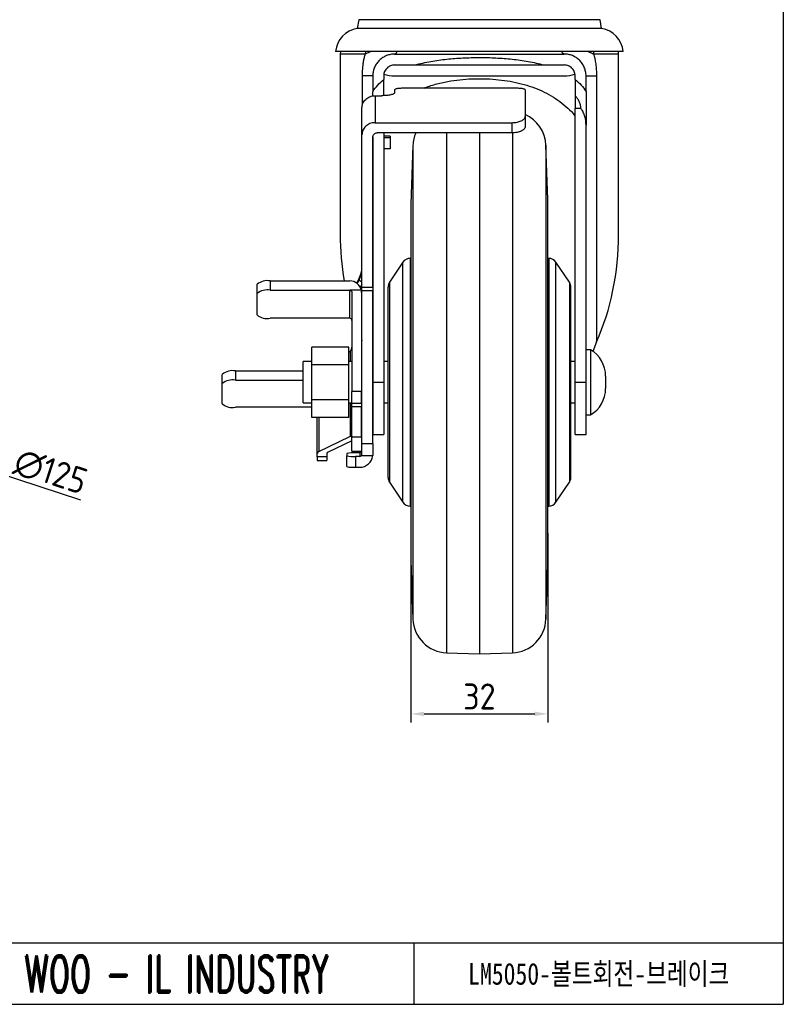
# Model space of a CAD drawing. Header units: millimetres. Extents: x 5086 to 5611, y -788 to -419.
# Tile 4 of 6: x 5435 to 5611, y -788 to -561. Entities that reach past the tile are written whole.
import ezdxf
from ezdxf.enums import TextEntityAlignment as Align

# ---------------------------------------------------------------- set-up
doc = ezdxf.new("R2010")
doc.units = ezdxf.units.MM
doc.header["$LTSCALE"] = 0.5
doc.header["$PDMODE"] = 3
for name, color, linetype, lineweight in [('문자선', 2, 'Continuous', 15), ('외형선', 3, 'Continuous', 30), ('치수선', 1, 'Continuous', 15)]:
    doc.layers.add(name, color=color, linetype=linetype, lineweight=lineweight)
doc.styles.add('ROMAND', font='romand')
doc.styles.get("Standard").update_dxf_attribs({"font": 'isocp.shx', "bigfont": 'whgtxt.shx'})
doc.styles.add('STYLE1', font='txt')
doc.dimstyles.new('김형준', dxfattribs={"dimtxt": 6, "dimasz": 3, "dimexe": 2, "dimexo": 1, "dimgap": 1, "dimtad": 1, "dimdsep": 46, "dimtxsty": 'Standard', "dimcen": 0, "dimclrd": 1, "dimclre": 1, "dimclrt": 2, "dimadec": 0, "dimazin": 0, "dimtfac": 1, "dimtmove": 0, "dimatfit": 3, "dimfxl": 0, "dimarcsym": 0})

# ---------------------------------------------------------------- blocks, each defined once
blk = doc.blocks.new('*D167')
at = {"layer": 'Defpoints', "color": 0}
for p in [(5307.04, -625.18), (5425.83, -664.08)]:
    blk.add_point(p, dxfattribs=at)
at = {"layer": '치수선', "color": 1, "lineweight": -2}
for p, q in [((5304.19, -624.25), (5301.34, -623.31)), ((5307.04, -625.18), (5425.83, -664.08)), ((5449.18, -671.72), (5428.68, -665.01))]:
    blk.add_line(p, q, dxfattribs=at)
at = {"layer": '치수선', "color": 1}
for points in [[(5304.34, -623.77), (5304.03, -624.72), (5307.04, -625.18)], [(5428.84, -664.54), (5428.53, -665.49), (5425.83, -664.08)]]:
    blk.add_solid(points, dxfattribs=at)
at = {"layer": '치수선', "color": 2, "insert": (5442.23, -665.24), "char_height": 6, "attachment_point": 5, "rotation": 341.8696}
blk.add_mtext('∅125', dxfattribs=at)
blk = doc.blocks.new('*D170')
at = {"layer": 'Defpoints', "color": 0}
for p in [(5525.07, -678.31), (5556.53, -678.31), (5556.53, -720.91)]:
    blk.add_point(p, dxfattribs=at)
at = {"layer": '치수선', "color": 1, "lineweight": -2}
for p, q in [((5525.07, -679.31), (5525.07, -722.91)), ((5556.53, -679.31), (5556.53, -722.91)), ((5528.07, -720.91), (5553.53, -720.91))]:
    blk.add_line(p, q, dxfattribs=at)
at = {"layer": '치수선', "color": 1}
for points in [[(5528.07, -720.41), (5528.07, -721.41), (5525.07, -720.91)], [(5553.53, -720.41), (5553.53, -721.41), (5556.53, -720.91)]]:
    blk.add_solid(points, dxfattribs=at)
at = {"layer": '치수선', "color": 2, "insert": (5540.8, -716.91), "char_height": 6, "attachment_point": 5}
blk.add_mtext('32', dxfattribs=at)

msp = doc.modelspace()

# ---------------------------------------------------------------- linework, layer by layer
at = {"layer": '외형선'}
for p, q in [((5610.66, -418.792), (5610.66, -787.721)), ((5513.102, -561.218), (5512.726, -563.213)), ((5568.53, -561.218), (5513.102, -561.218)), ((5568.906, -563.213), (5568.53, -561.218)), ((5568.906, -563.213), (5512.726, -563.213)), ((5573.869, -568.512), (5507.763, -568.512)), ((5508.854, -568.512), (5508.816, -569.13)), ((5514.622, -568.512), (5514.572, -569.13)), ((5567.012, -568.512), (5567.062, -569.13)), ((5572.816, -569.13), (5572.778, -568.512)), ((5508.816, -569.13), (5508.816, -610.567)), ((5514.572, -569.13), (5508.816, -569.13)), ((5521.316, -569.13), (5560.316, -569.13)), ((5572.816, -569.13), (5567.062, -569.13)), ((5572.816, -610.567), (5572.816, -569.13)), ((5521.316, -571.63), (5526.015, -571.63)), ((5555.617, -571.63), (5560.316, -571.63)), ((5513.922, -580.888), (5513.922, -574.13)), ((5516.316, -574.13), (5516.316, -577.784)), ((5518.816, -574.13), (5518.816, -575.013)), ((5521.316, -574.13), (5560.316, -574.13)), ((5562.816, -575.013), (5562.816, -574.13)), ((5565.316, -577.784), (5565.316, -574.13)), ((5567.71, -574.13), (5567.71, -635.334)), ((5521.306, -577.324), (5521.306, -578.03)), ((5548.306, -576.962), (5524.306, -576.962)), ((5551.306, -577.324), (5551.306, -583.524)), ((5516.316, -578.758), (5516.316, -577.784)), ((5516.806, -578.709), (5516.806, -584.907)), ((5516.806, -578.709), (5518.306, -578.709)), ((5562.816, -578.709), (5562.816, -581.63)), ((5513.806, -587.724), (5513.806, -581.525)), ((5564.139, -581.63), (5562.816, -581.63)), ((5562.816, -644.63), (5562.816, -581.63)), ((5551.306, -583.524), (5551.306, -585.86)), ((5516.806, -584.907), (5548.306, -584.907)), ((5548.306, -587.254), (5548.306, -584.907)), ((5565.316, -644.63), (5565.316, -585.476)), ((5513.806, -622.719), (5513.806, -587.724)), ((5516.306, -622.719), (5516.306, -588.194)), ((5516.316, -588.407), (5516.306, -588.407)), ((5516.316, -588.139), (5516.316, -644.63)), ((5548.306, -587.254), (5517.306, -587.254)), ((5518.816, -587.254), (5518.816, -644.63)), ((5520.306, -588.023), (5518.816, -588.023)), ((5520.306, -588.407), (5518.816, -588.407)), ((5520.306, -588.023), (5520.306, -588.407)), ((5520.306, -588.407), (5520.306, -590.901)), ((5533.254, -587.254), (5533.254, -706.866)), ((5540.816, -587.254), (5540.816, -707.13)), ((5548.378, -587.228), (5548.378, -706.866)), ((5520.306, -590.901), (5518.816, -590.901)), ((5525.538, -590.11), (5525.066, -603.63)), ((5525.538, -590.11), (5525.538, -699.15)), ((5556.53, -602.595), (5556.094, -590.11)), ((5556.094, -590.11), (5556.094, -699.15)), ((5525.066, -603.63), (5525.066, -685.63)), ((5556.53, -686.665), (5556.53, -602.595)), ((5556.531, -686.63), (5556.531, -602.63)), ((5523.222, -617.02), (5520.152, -621.626)), ((5523.222, -672.239), (5523.222, -617.02)), ((5525.066, -616.13), (5524.886, -616.13)), ((5524.886, -616.13), (5524.886, -644.63)), ((5556.746, -616.13), (5556.531, -616.13)), ((5556.746, -616.13), (5556.746, -644.63)), ((5561.48, -621.626), (5558.41, -617.02)), ((5558.41, -672.239), (5558.41, -617.02)), ((5489.706, -624.22), (5489.706, -622.095)), ((5492.706, -621.319), (5492.706, -623.444)), ((5492.706, -621.319), (5511.006, -621.319)), ((5513.139, -621.118), (5513.139, -620.699)), ((5513.806, -622.719), (5516.306, -622.719)), ((5513.806, -623.603), (5513.806, -622.719)), ((5516.306, -622.719), (5516.306, -623.603)), ((5519.816, -644.63), (5519.816, -622.735)), ((5520.152, -621.626), (5520.152, -644.63)), ((5561.48, -621.626), (5561.48, -644.63)), ((5561.816, -644.63), (5561.816, -622.735)), ((5489.706, -629.138), (5489.706, -624.22)), ((5492.706, -623.444), (5511.006, -623.444)), ((5511.006, -629.914), (5511.006, -623.444)), ((5513.659, -623.444), (5511.006, -623.444)), ((5511.506, -623.96), (5511.506, -646.783)), ((5513.706, -623.96), (5513.706, -646.783)), ((5516.306, -623.603), (5513.806, -623.603)), ((5513.806, -658.714), (5513.806, -623.603)), ((5516.306, -658.714), (5516.306, -623.603)), ((5513.706, -628.16), (5513.806, -628.16)), ((5511.006, -629.914), (5492.706, -629.914)), ((5567.71, -635.334), (5566.877, -637.514)), ((5510.816, -636.547), (5502.316, -636.547)), ((5502.316, -640.588), (5502.316, -636.547)), ((5510.816, -640.588), (5510.816, -636.547)), ((5511.153, -639.88), (5511.153, -637.413)), ((5566.316, -637.13), (5565.316, -637.13)), ((5566.316, -637.13), (5566.316, -652.13)), ((5502.316, -639.88), (5500.316, -639.88)), ((5500.316, -649.38), (5500.316, -639.88)), ((5510.816, -640.588), (5502.316, -640.588)), ((5502.316, -648.671), (5502.316, -640.588)), ((5511.506, -639.88), (5510.816, -639.88)), ((5510.816, -648.671), (5510.816, -640.588)), ((5513.806, -639.88), (5513.706, -639.88)), ((5516.316, -639.88), (5516.306, -639.88)), ((5519.816, -639.88), (5518.816, -639.88)), ((5562.816, -639.88), (5561.816, -639.88)), ((5481.706, -644.926), (5481.706, -642.801)), ((5484.706, -642.024), (5484.706, -644.149)), ((5484.706, -642.024), (5500.316, -642.024)), ((5569.816, -643.192), (5569.816, -646.068)), ((5481.706, -649.585), (5481.706, -644.926)), ((5484.706, -644.149), (5500.316, -644.149)), ((5516.316, -644.63), (5518.816, -644.63)), ((5516.316, -644.63), (5516.316, -656.63)), ((5518.816, -644.63), (5518.816, -656.63)), ((5519.816, -666.524), (5519.816, -644.63)), ((5520.152, -644.63), (5520.152, -667.634)), ((5524.886, -644.63), (5524.886, -673.13)), ((5556.746, -644.63), (5556.746, -673.13)), ((5561.48, -644.63), (5561.48, -667.634)), ((5561.816, -666.524), (5561.816, -644.63)), ((5562.816, -644.63), (5565.316, -644.63)), ((5562.816, -656.63), (5562.816, -644.63)), ((5565.316, -656.63), (5565.316, -644.63)), ((5513.706, -646.783), (5511.506, -646.783)), ((5511.506, -649.402), (5511.506, -646.783)), ((5513.706, -649.402), (5513.706, -646.783)), ((5500.316, -649.38), (5502.316, -649.38)), ((5510.816, -648.671), (5502.316, -648.671)), ((5502.316, -652.713), (5502.316, -648.671)), ((5510.816, -652.713), (5510.816, -648.671)), ((5510.816, -649.38), (5511.506, -649.38)), ((5511.153, -657.056), (5511.153, -649.38)), ((5511.506, -649.402), (5513.706, -649.402)), ((5511.506, -650.282), (5511.506, -649.402)), ((5513.706, -649.38), (5513.806, -649.38)), ((5513.706, -649.402), (5513.706, -650.282)), ((5516.306, -649.38), (5516.316, -649.38)), ((5518.816, -649.38), (5519.816, -649.38)), ((5561.816, -649.38), (5562.816, -649.38)), ((5502.316, -650.361), (5484.706, -650.361)), ((5513.706, -650.282), (5511.506, -650.282)), ((5511.506, -657.19), (5511.506, -650.282)), ((5513.706, -657.19), (5513.706, -650.282)), ((5565.316, -652.13), (5566.316, -652.13)), ((5510.816, -652.713), (5502.316, -652.713)), ((5503.506, -660.954), (5503.506, -652.713)), ((5503.859, -652.713), (5503.859, -660.588)), ((5516.316, -656.63), (5518.816, -656.63)), ((5562.816, -656.63), (5565.316, -656.63)), ((5503.859, -660.588), (5511.036, -657.105)), ((5511.506, -658.087), (5506.059, -660.731)), ((5511.506, -657.105), (5511.036, -657.105)), ((5511.506, -657.19), (5513.706, -657.19)), ((5511.506, -660.464), (5511.506, -657.19)), ((5513.706, -657.19), (5513.706, -660.464)), ((5513.806, -658.714), (5516.306, -658.714)), ((5513.806, -661.505), (5513.806, -658.714)), ((5516.306, -658.714), (5516.306, -661.505)), ((5503.506, -661.795), (5503.506, -660.954)), ((5505.706, -661.096), (5505.706, -661.795)), ((5510.306, -661.02), (5510.306, -661.543)), ((5511.506, -660.464), (5513.706, -660.464)), ((5513.306, -660.88), (5512.306, -660.88)), ((5513.306, -660.88), (5513.306, -661.683)), ((5505.706, -661.795), (5503.506, -661.795)), ((5503.506, -661.795), (5503.506, -662.602)), ((5503.506, -662.602), (5505.706, -662.602)), ((5505.706, -661.795), (5505.706, -662.602)), ((5510.306, -664.037), (5510.306, -661.543)), ((5512.306, -661.683), (5512.306, -664.176)), ((5513.306, -661.683), (5512.306, -661.683)), ((5513.806, -661.505), (5516.306, -661.505)), ((5512.306, -664.176), (5513.306, -664.176)), ((5520.152, -667.634), (5523.222, -672.239)), ((5558.41, -672.239), (5561.48, -667.634)), ((5524.886, -673.13), (5525.066, -673.13)), ((5556.531, -673.13), (5556.746, -673.13)), ((5525.066, -685.63), (5525.538, -699.15)), ((5556.094, -699.15), (5556.53, -686.665)), ((5533.254, -706.866), (5540.816, -707.13)), ((5540.816, -707.13), (5548.378, -706.866)), ((5419.731, -773.578), (5610.66, -773.578)), ((5525.803, -787.721), (5525.803, -773.578)), ((5086.06, -787.721), (5610.66, -787.721))]:
    msp.add_line(p, q, dxfattribs=at)
at = {"layer": '외형선', "flags": 128}
for points in [[(5515.934, -568.512), (5515.695, -568.644), (5514.572, -569.13), (5514.572, -569.13), (5514.572, -569.13)], [(5513.139, -620.699), (5512.832, -621.274), (5512.587, -621.812)], [(5512.726, -621.916), (5512.832, -621.693), (5513.139, -621.118)], [(5513.806, -622.051), (5513.575, -622.533), (5513.452, -622.823)]]:
    msp.add_lwpolyline(points, dxfattribs=at)
at = {"layer": '외형선'}
for centre, radius, start, end in [((5513.737, -569.133), 6.006, 99.69434, 174.05911), ((5567.895, -569.133), 6.006, 5.94089, 80.30566), ((5521.316, -566.63), 7.5, 250.88356, 270), ((5560.316, -566.63), 7.5, 270, 289.00724), ((5548.099, -590.389), 8, 2, 66.36511), ((5533.533, -590.389), 8, 156.93201, 178), ((5516.804, -591), 0.497, 168.49224, 180.00099), ((5555.531, -602.63), 1, 0, 2), ((5508.828, -618.211), 4.979, 330.00763, 359.99614), ((5524.886, -618.13), 2, 90, 146.30993), ((5556.746, -618.13), 2, 33.69007, 90), ((5508.828, -618.629), 4.979, 330.00766, 359.99611), ((5492.006, -624.799), 3.55, 78.63094, 130.39069), ((5511.04, -623.995), 2.677, 11.88594, 90.73139), ((5515.371, -618.536), 3.412, 229.16775, 242.71109), ((5521.816, -622.735), 2, 146.30993, 180), ((5559.816, -622.735), 2, 0, 33.69007), ((5492.006, -626.924), 3.55, 78.63099, 130.39071), ((5492.006, -626.434), 3.55, 229.60928, 281.36906), ((5511.014, -630.406), 0.492, 1.01035, 90.97576), ((5562.816, -643.192), 7, 0, 60), ((5484.006, -645.504), 3.55, 78.63092, 130.3907), ((5484.006, -647.629), 3.55, 78.63092, 130.3907), ((5562.816, -646.068), 7, 300, 0), ((5484.006, -646.881), 3.55, 229.60928, 281.3691), ((5503.997, -661.075), 0.505, 105.82643, 166.15972), ((5506.197, -661.217), 0.505, 105.8264, 166.15946), ((5511.808, -668.153), 7.289, 86.086, 101.89452), ((5513.307, -660.381), 0.499, 269.93041, 359.92983), ((5513.307, -661.183), 0.499, 269.93007, 359.92995), ((5511.808, -654.41), 7.289, 258.10539, 273.91408), ((5513.309, -661.179), 2.997, 269.93541, 353.76411), ((5511.808, -656.904), 7.289, 258.10548, 273.914), ((5521.816, -666.524), 2, 180, 213.69007), ((5559.816, -666.524), 2, 326.30993, 0), ((5524.886, -671.13), 2, 213.69007, 270), ((5556.746, -671.13), 2, 270, 326.30993), ((5555.531, -686.63), 1, 358, 0), ((5533.533, -698.871), 8, 182, 268), ((5548.099, -698.871), 8, 272, 358)]:
    msp.add_arc(centre, radius, start, end, dxfattribs=at)
for centre, major_axis, ratio, start_param, end_param in [((5540.816, -610.567), (0, 45.701), 0.7002075, 1.5707963, 1.8082767), ((5540.816, -610.567), (0, 45.701), 0.7002075, 4.1396606, 4.712389), ((5540.816, -610.567), (0, 45.701), 0.7002075, 2.1309236, 2.1367782), ((5509.797, -628.729), (1.854, 9.957), 0.5022501, 3.6889218, 3.7537613), ((5511.036, -660.003), (0.556, 2.987), 0.5022501, 0.2818777, 0.3550566)]:
    msp.add_ellipse(centre, major_axis=major_axis, ratio=ratio, start_param=start_param, end_param=end_param, dxfattribs=at)
for points, knots in [([(5521.316, -569.13), (5521.39, -569.116), (5521.505, -569.096), (5521.642, -568.971), (5521.737, -568.842), (5521.813, -568.687), (5521.846, -568.568), (5521.861, -568.512)], [0, 0, 0, 0, 0.3190255, 0.4907644, 0.6661441, 0.8415252, 1, 1, 1, 1]), ([(5560.316, -569.13), (5560.242, -569.116), (5560.127, -569.096), (5559.99, -568.971), (5559.896, -568.842), (5559.819, -568.687), (5559.786, -568.568), (5559.771, -568.512)], [0, 0, 0, 0, 0.3190255, 0.4907644, 0.6661441, 0.8415252, 1, 1, 1, 1]), ([(5567.061, -569.13), (5566.745, -569.016), (5566.289, -568.851), (5565.83, -568.591), (5565.689, -568.512)], [0, 0, 0, 0, 0.6946763, 1, 1, 1, 1]), ([(5513.922, -574.13), (5513.923, -574.013), (5513.924, -573.782), (5513.932, -573.435), (5513.945, -573.092), (5513.964, -572.752), (5513.988, -572.415), (5514.017, -572.081), (5514.052, -571.751), (5514.092, -571.423), (5514.138, -571.098), (5514.196, -570.736), (5514.268, -570.34), (5514.358, -569.918), (5514.458, -569.515), (5514.534, -569.257), (5514.572, -569.13)], [0, 0, 0, 0, 0.06734917, 0.13415776, 0.20048001, 0.26637136, 0.33188833, 0.39708843, 0.46203001, 0.52677211, 0.59137433, 0.65589665, 0.74521722, 0.83220341, 0.91705815, 1, 1, 1, 1]), ([(5521.316, -569.13), (5520.993, -569.13), (5520.676, -569.161), (5520.054, -569.281), (5519.747, -569.371), (5519.153, -569.611), (5518.87, -569.757), (5518.468, -570.017), (5518.338, -570.11), (5518.084, -570.311), (5517.961, -570.419), (5517.61, -570.758), (5517.399, -571.005), (5517.118, -571.409), (5517.03, -571.55), (5516.867, -571.842), (5516.792, -571.994), (5516.593, -572.455), (5516.491, -572.775), (5516.352, -573.439), (5516.316, -573.785), (5516.316, -574.13)], [0, 0, 0, 0, 0.125, 0.125, 0.25, 0.25, 0.375, 0.375, 0.4375, 0.4375, 0.5, 0.5, 0.625, 0.625, 0.6875, 0.6875, 0.75, 0.75, 0.875, 0.875, 1, 1, 1, 1]), ([(5526.015, -571.63), (5526.606, -571.465), (5527.207, -571.316), (5528.409, -571.047), (5529.013, -570.927), (5530.833, -570.602), (5532.057, -570.434), (5534.522, -570.17), (5535.764, -570.075), (5538.265, -569.949), (5539.524, -569.917), (5542.06, -569.917), (5543.327, -569.947), (5545.853, -570.074), (5547.104, -570.169), (5549.582, -570.434), (5550.808, -570.604), (5553.234, -571.037), (5554.434, -571.3), (5555.617, -571.63)], [0, 0, 0, 0, 0.0625, 0.0625, 0.125, 0.125, 0.25, 0.25, 0.375, 0.375, 0.5, 0.5, 0.625, 0.625, 0.75, 0.75, 0.875, 0.875, 1, 1, 1, 1]), ([(5565.316, -574.13), (5565.316, -573.785), (5565.281, -573.448), (5565.144, -572.785), (5565.04, -572.458), (5564.775, -571.843), (5564.614, -571.553), (5564.235, -571.008), (5564.023, -570.758), (5563.557, -570.309), (5563.301, -570.106), (5562.762, -569.757), (5562.48, -569.611), (5561.889, -569.373), (5561.58, -569.282), (5560.956, -569.161), (5560.638, -569.13), (5560.316, -569.13)], [0, 0, 0, 0, 0.125, 0.125, 0.25, 0.25, 0.375, 0.375, 0.5, 0.5, 0.625, 0.625, 0.75, 0.75, 0.875, 0.875, 1, 1, 1, 1]), ([(5567.062, -569.13), (5567.087, -569.213), (5567.137, -569.381), (5567.206, -569.641), (5567.271, -569.909), (5567.332, -570.185), (5567.389, -570.47), (5567.462, -570.876), (5567.542, -571.408), (5567.617, -572.069), (5567.671, -572.744), (5567.704, -573.433), (5567.708, -573.896), (5567.71, -574.13)], [0, 0, 0, 0, 0.0544987, 0.1098396, 0.1660877, 0.2233048, 0.2815497, 0.340878, 0.4702755, 0.6004092, 0.7317635, 0.8648093, 1, 1, 1, 1]), ([(5521.316, -571.63), (5520.995, -571.63), (5520.682, -571.69), (5520.235, -571.87), (5520.094, -571.943), (5519.825, -572.117), (5519.696, -572.219), (5519.461, -572.445), (5519.356, -572.57), (5519.168, -572.84), (5519.086, -572.988), (5518.954, -573.295), (5518.903, -573.455), (5518.834, -573.786), (5518.816, -573.958), (5518.816, -574.13)], [0, 0, 0, 0, 0.25, 0.25, 0.375, 0.375, 0.5, 0.5, 0.625, 0.625, 0.75, 0.75, 0.875, 0.875, 1, 1, 1, 1]), ([(5526.015, -571.63), (5527.223, -571.63), (5528.443, -571.63), (5530.901, -571.63), (5532.138, -571.63), (5534.625, -571.63), (5535.867, -571.63), (5538.351, -571.63), (5539.592, -571.63), (5543.312, -571.63), (5545.788, -571.63), (5549.497, -571.63), (5550.732, -571.63), (5553.2, -571.63), (5554.42, -571.63), (5555.617, -571.63)], [0, 0, 0, 0, 0.125, 0.125, 0.25, 0.25, 0.375, 0.375, 0.5, 0.5, 0.75, 0.75, 0.875, 0.875, 1, 1, 1, 1]), ([(5562.816, -574.13), (5562.816, -573.958), (5562.799, -573.79), (5562.731, -573.46), (5562.679, -573.297), (5562.481, -572.836), (5562.288, -572.559), (5561.938, -572.22), (5561.809, -572.118), (5561.539, -571.943), (5561.397, -571.87), (5561.102, -571.751), (5560.947, -571.705), (5560.635, -571.645), (5560.477, -571.63), (5560.316, -571.63)], [0, 0, 0, 0, 0.125, 0.125, 0.25, 0.25, 0.5, 0.5, 0.625, 0.625, 0.75, 0.75, 0.875, 0.875, 1, 1, 1, 1]), ([(5516.316, -574.13), (5516.316, -574.13), (5516.112, -574.13), (5515.298, -574.13), (5514.688, -574.13), (5513.922, -574.13)], [0, 0, 0, 0, 0.5, 0.5, 1, 1, 1, 1]), ([(5516.316, -577.784), (5516.645, -577.235), (5517.03, -576.733), (5517.879, -575.807), (5518.335, -575.393), (5518.816, -575.013)], [0, 0, 0, 0, 0.5, 0.5, 1, 1, 1, 1]), ([(5518.816, -578.709), (5518.816, -578.107), (5518.816, -577.504), (5518.816, -576.584), (5518.816, -576.274), (5518.816, -575.648), (5518.816, -575.33), (5518.816, -575.013)], [0, 0, 0, 0, 0.5, 0.5, 0.75, 0.75, 1, 1, 1, 1]), ([(5528.087, -576.962), (5528.279, -576.881), (5529.312, -576.446), (5531.369, -575.881), (5534.146, -575.287), (5536.959, -574.933), (5539.74, -574.768), (5542.514, -574.789), (5545.242, -574.99), (5547.891, -575.366), (5550.457, -575.921), (5552.901, -576.662), (5555.203, -577.585), (5557.359, -578.703), (5559.349, -580.018), (5561.119, -581.556), (5562.298, -582.681), (5562.775, -583.373), (5562.816, -583.432)], [0, 0, 0, 0, 0.0171652, 0.0926685, 0.1678769, 0.2371634, 0.3066811, 0.3759655, 0.4435597, 0.5113703, 0.5789695, 0.6467774, 0.7147962, 0.7826236, 0.8528021, 0.9231824, 0.9934026, 1, 1, 1, 1]), ([(5562.816, -575.013), (5563.3, -575.395), (5563.756, -575.811), (5564.599, -576.73), (5564.987, -577.235), (5565.316, -577.784)], [0, 0, 0, 0, 0.5, 0.5, 1, 1, 1, 1]), ([(5562.816, -575.013), (5562.816, -575.651), (5562.816, -576.273), (5562.816, -577.5), (5562.816, -578.105), (5562.816, -578.709)], [0, 0, 0, 0, 0.5, 0.5, 1, 1, 1, 1]), ([(5565.316, -574.13), (5565.316, -574.13), (5565.52, -574.13), (5566.334, -574.13), (5566.944, -574.13), (5567.71, -574.13)], [0, 0, 0, 0, 0.5, 0.5, 1, 1, 1, 1]), ([(5524.306, -576.962), (5524.108, -576.962), (5523.913, -576.964), (5523.53, -576.971), (5523.339, -576.977), (5522.976, -576.992), (5522.804, -577.002), (5522.478, -577.025), (5522.324, -577.039), (5522.047, -577.069), (5521.923, -577.087), (5521.703, -577.125), (5521.61, -577.147), (5521.386, -577.215), (5521.306, -577.267), (5521.306, -577.324)], [0, 0, 0, 0, 0.125, 0.125, 0.25, 0.25, 0.375, 0.375, 0.5, 0.5, 0.625, 0.625, 0.75, 0.75, 1, 1, 1, 1]), ([(5551.306, -577.324), (5551.306, -577.295), (5551.287, -577.269), (5551.211, -577.217), (5551.153, -577.193), (5551.003, -577.147), (5550.911, -577.126), (5550.693, -577.087), (5550.567, -577.07), (5550.29, -577.039), (5550.139, -577.025), (5549.812, -577.002), (5549.637, -576.992), (5549.096, -576.969), (5548.702, -576.962), (5548.306, -576.962)], [0, 0, 0, 0, 0.125, 0.125, 0.25, 0.25, 0.375, 0.375, 0.5, 0.5, 0.625, 0.625, 0.75, 0.75, 1, 1, 1, 1]), ([(5513.806, -581.525), (5513.806, -581.34), (5513.825, -581.158), (5513.901, -580.799), (5513.958, -580.621), (5514.107, -580.281), (5514.199, -580.12), (5514.415, -579.814), (5514.541, -579.669), (5514.818, -579.408), (5514.968, -579.291), (5515.296, -579.085), (5515.471, -578.996), (5516.013, -578.784), (5516.408, -578.709), (5516.806, -578.709)], [0, 0, 0, 0, 0.125, 0.125, 0.25, 0.25, 0.375, 0.375, 0.5, 0.5, 0.625, 0.625, 0.75, 0.75, 1, 1, 1, 1]), ([(5521.306, -578.03), (5521.306, -578.07), (5521.287, -578.111), (5521.212, -578.192), (5521.155, -578.233), (5521.006, -578.313), (5520.915, -578.352), (5520.699, -578.426), (5520.573, -578.462), (5520.297, -578.528), (5520.146, -578.557), (5519.819, -578.61), (5519.643, -578.633), (5519.1, -578.689), (5518.705, -578.709), (5518.306, -578.709)], [0, 0, 0, 0, 0.125, 0.125, 0.25, 0.25, 0.375, 0.375, 0.5, 0.5, 0.625, 0.625, 0.75, 0.75, 1, 1, 1, 1]), ([(5564.139, -581.63), (5564.139, -581.35), (5564.104, -581.072), (5563.974, -580.538), (5563.879, -580.279), (5563.638, -579.782), (5563.494, -579.547), (5563.177, -579.109), (5563.003, -578.903), (5562.816, -578.709)], [0, 0, 0, 0, 0.25, 0.25, 0.5, 0.5, 0.75, 0.75, 1, 1, 1, 1]), ([(5565.316, -577.784), (5565.316, -578.425), (5565.316, -579.065), (5565.316, -580.345), (5565.316, -580.986), (5565.316, -582.267), (5565.316, -582.909), (5565.316, -584.192), (5565.316, -584.833), (5565.316, -585.476)], [0, 0, 0, 0, 0.25, 0.25, 0.5, 0.5, 0.75, 0.75, 1, 1, 1, 1]), ([(5565.316, -585.476), (5565.316, -584.79), (5565.225, -584.119), (5564.932, -583.141), (5564.808, -582.818), (5564.585, -582.358), (5564.504, -582.208), (5564.374, -581.987), (5564.329, -581.914), (5564.236, -581.771), (5564.188, -581.699), (5564.139, -581.63)], [0, 0, 0, 0, 0.5, 0.5, 0.75, 0.75, 0.875, 0.875, 0.9375, 0.9375, 1, 1, 1, 1]), ([(5548.306, -584.907), (5548.505, -584.907), (5548.7, -584.898), (5549.084, -584.861), (5549.275, -584.833), (5549.638, -584.761), (5549.811, -584.717), (5550.137, -584.614), (5550.291, -584.554), (5550.567, -584.424), (5550.691, -584.353), (5550.91, -584.201), (5551.003, -584.121), (5551.152, -583.957), (5551.21, -583.872), (5551.287, -583.698), (5551.306, -583.611), (5551.306, -583.524)], [0, 0, 0, 0, 0.125, 0.125, 0.25, 0.25, 0.375, 0.375, 0.5, 0.5, 0.625, 0.625, 0.75, 0.75, 0.875, 0.875, 1, 1, 1, 1]), ([(5516.806, -584.907), (5516.607, -584.907), (5516.412, -584.926), (5516.027, -584.998), (5515.836, -585.052), (5515.472, -585.194), (5515.299, -585.281), (5514.973, -585.486), (5514.819, -585.606), (5514.543, -585.866), (5514.419, -586.008), (5514.201, -586.315), (5514.108, -586.479), (5513.959, -586.817), (5513.902, -586.993), (5513.825, -587.356), (5513.806, -587.539), (5513.806, -587.724)], [0, 0, 0, 0, 0.125, 0.125, 0.25, 0.25, 0.375, 0.375, 0.5, 0.5, 0.625, 0.625, 0.75, 0.75, 0.875, 0.875, 1, 1, 1, 1]), ([(5551.306, -585.86), (5551.306, -585.948), (5551.287, -586.035), (5551.211, -586.208), (5551.153, -586.294), (5551.003, -586.461), (5550.912, -586.541), (5550.695, -586.693), (5550.568, -586.766), (5550.292, -586.897), (5550.142, -586.956), (5549.814, -587.061), (5549.64, -587.106), (5549.098, -587.215), (5548.703, -587.254), (5548.306, -587.254)], [0, 0, 0, 0, 0.125, 0.125, 0.25, 0.25, 0.375, 0.375, 0.5, 0.5, 0.625, 0.625, 0.75, 0.75, 1, 1, 1, 1]), ([(5516.306, -588.194), (5516.306, -588.07), (5516.332, -587.949), (5516.431, -587.722), (5516.505, -587.618), (5516.781, -587.357), (5517.041, -587.254), (5517.306, -587.254)], [0, 0, 0, 0, 0.25, 0.25, 0.5, 0.5, 1, 1, 1, 1]), ([(5511.006, -623.444), (5511.14, -623.444), (5511.271, -623.502), (5511.454, -623.694), (5511.506, -623.826), (5511.506, -623.96)], [0, 0, 0, 0, 0.5, 0.5, 1, 1, 1, 1]), ([(5511.153, -637.413), (5511.273, -637.298), (5511.36, -637.171), (5511.477, -636.892), (5511.506, -636.738), (5511.506, -636.577)], [0, 0, 0, 0, 0.5, 0.5, 1, 1, 1, 1]), ([(5511.153, -657.056), (5511.276, -657.013), (5511.365, -656.994), (5511.481, -657.021), (5511.505, -657.066), (5511.506, -657.146)], [0, 0, 0, 0, 0.5, 0.5, 1, 1, 1, 1])]:
    msp.add_open_spline(points, degree=3, knots=knots, dxfattribs=at)
msp.add_open_spline([(5513.706, -623.96), (5513.706, -623.787), (5513.691, -623.615), (5513.659, -623.444)], degree=3, dxfattribs=at)

# ---------------------------------------------------------------- texts
at = {"layer": '문자선', "style": 'ROMAND', "width": 0.6}
msp.add_text('WOO - IL INDUSTRY', height=8.5536, dxfattribs=at).set_placement((5436.15, -785.023))
at = {"layer": '문자선', "style": 'STYLE1', "width": 0.8}
msp.add_text('LM5050-볼트회전-브레이크', height=5, dxfattribs=at).set_placement((5568.231, -780.649), align=Align.MIDDLE)

# ---------------------------------------------------------------- dimensions: what is measured, and where the dimension line sits
at = {"layer": '치수선'}
dim = msp.add_diameter_dim_2p(p1=(5307.039, -625.181), p2=(5425.833, -664.079), dimstyle='김형준', dxfattribs=at)
dim.commit()
dim.dimension.update_dxf_attribs({"geometry": '*D167', "text_midpoint": (5440.986, -669.04), "dimtype": 163})
dim = msp.add_linear_dim(base=(5556.531, -720.912), p1=(5525.066, -678.313), p2=(5556.531, -678.313), text='32', dimstyle='김형준', dxfattribs=at)
dim.commit()
dim.dimension.update_dxf_attribs({"geometry": '*D170', "text_midpoint": (5540.798, -716.911)})

doc.saveas('drawing.dxf')
